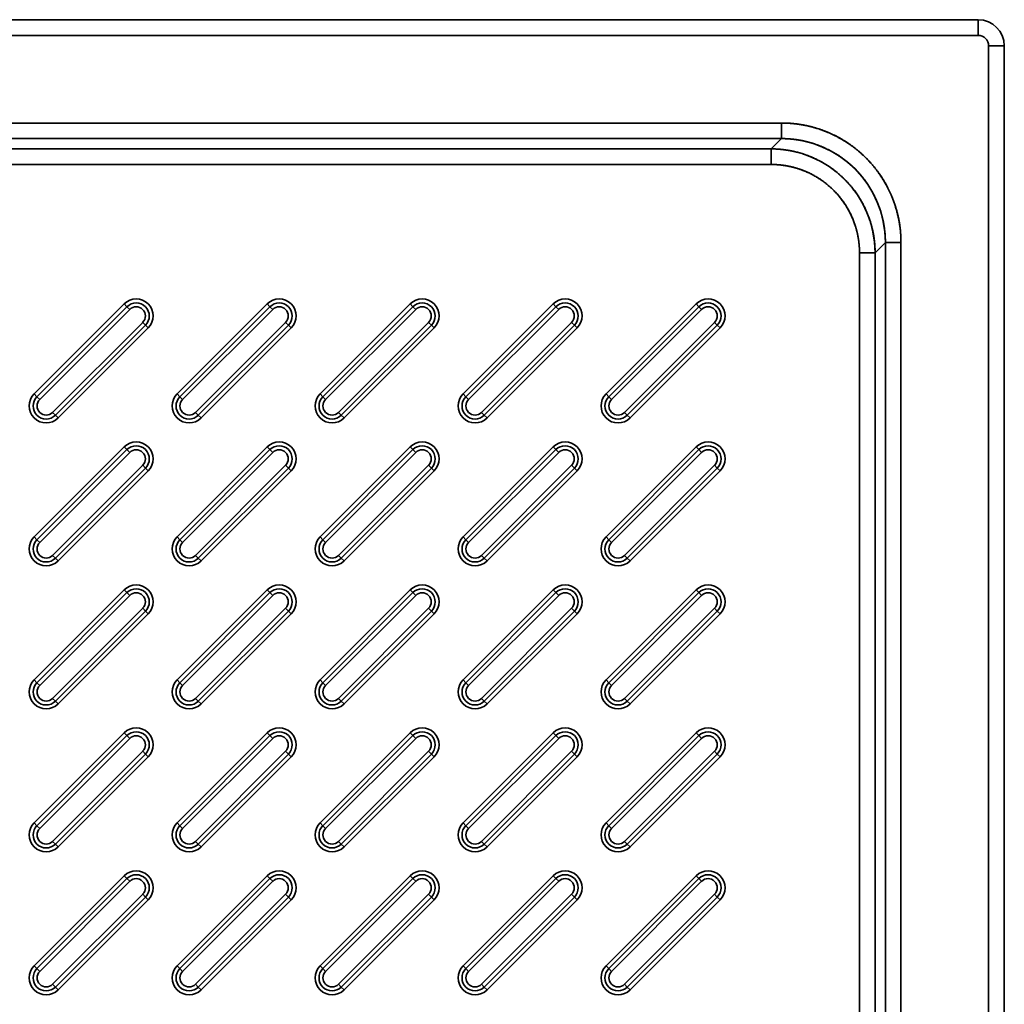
# Model space of a CAD drawing. Extents: x 244 to 1402, y -7 to 1434.
# Tile 4 of 6: x 567 to 944, y 393 to 770. Entities that reach past the tile are written whole.
import ezdxf

# ---------------------------------------------------------------- set-up
doc = ezdxf.new("R2010")
doc.units = 0
doc.layers.get('0').update_dxf_attribs({"lineweight": 13})

# ---------------------------------------------------------------- blocks, each defined once
blk = doc.blocks.new('BLOCK31')
at = {"color": 7, "lineweight": 35}
for p, q in [((520, 530), (-160, 530)), ((-160, 530), (520, 530)), ((-160, 524), (520, 524)), ((520, 524), (-160, 524)), ((524, 520), (524, -160)), ((524, -160), (524, 520)), ((530, -160), (530, 520)), ((530, 520), (530, -160)), ((-84.57, 490.4), (444.57, 490.4)), ((444.57, 490.4), (-84.57, 490.4)), ((444.57, 484.42), (-84.57, 484.42)), ((-84.57, 484.42), (444.57, 484.42)), ((440.63, 480.48), (-80.63, 480.48)), ((440.63, 480.48), (-80.63, 480.48)), ((-80.63, 474.5), (440.63, 474.5)), ((440.63, 474.5), (-80.63, 474.5)), ((484.42, -84.57), (484.42, 444.57)), ((484.42, 444.57), (484.42, -84.57)), ((490.4, 444.57), (490.4, -84.57)), ((490.4, -84.57), (490.4, 444.57)), ((474.5, 440.63), (474.5, -80.63)), ((474.5, -80.63), (474.5, 440.63)), ((480.48, -80.63), (480.48, 440.63)), ((480.48, -80.63), (480.48, 440.63)), ((192.67, 421.06), (158.14, 386.54)), ((158.14, 386.54), (192.67, 421.06)), ((193.73, 420), (159.2, 385.48)), ((159.2, 385.48), (193.73, 420)), ((194.79, 418.94), (160.26, 384.42)), ((160.26, 384.42), (194.79, 418.94)), ((247.47, 421.06), (212.94, 386.54)), ((212.94, 386.54), (247.47, 421.06)), ((248.53, 420), (214, 385.48)), ((214, 385.48), (248.53, 420)), ((249.59, 418.94), (215.06, 384.42)), ((215.06, 384.42), (249.59, 418.94)), ((302.27, 421.06), (267.74, 386.54)), ((267.74, 386.54), (302.27, 421.06)), ((303.33, 420), (268.8, 385.48)), ((268.8, 385.48), (303.33, 420)), ((304.39, 418.94), (269.87, 384.42)), ((269.87, 384.42), (304.39, 418.94)), ((357.07, 421.06), (322.54, 386.54)), ((322.54, 386.54), (357.07, 421.06)), ((358.13, 420), (323.61, 385.48)), ((323.61, 385.48), (358.13, 420)), ((359.19, 418.94), (324.67, 384.42)), ((324.67, 384.42), (359.19, 418.94)), ((411.87, 421.06), (377.35, 386.54)), ((377.35, 386.54), (411.87, 421.06)), ((412.93, 420), (378.41, 385.48)), ((378.41, 385.48), (412.93, 420)), ((413.99, 418.94), (379.47, 384.42)), ((379.47, 384.42), (413.99, 418.94)), ((165.21, 379.47), (199.74, 413.99)), ((199.74, 413.99), (165.21, 379.47)), ((166.27, 378.41), (200.8, 412.93)), ((200.8, 412.93), (166.27, 378.41)), ((167.33, 377.35), (201.86, 411.87)), ((201.86, 411.87), (167.33, 377.35)), ((220.01, 379.47), (254.54, 413.99)), ((254.54, 413.99), (220.01, 379.47)), ((221.07, 378.41), (255.6, 412.93)), ((255.6, 412.93), (221.07, 378.41)), ((222.14, 377.35), (256.66, 411.87)), ((256.66, 411.87), (222.14, 377.35)), ((274.81, 379.47), (309.34, 413.99)), ((309.34, 413.99), (274.81, 379.47)), ((275.88, 378.41), (310.4, 412.93)), ((310.4, 412.93), (275.88, 378.41)), ((276.94, 377.35), (311.46, 411.87)), ((311.46, 411.87), (276.94, 377.35)), ((329.62, 379.47), (364.14, 413.99)), ((364.14, 413.99), (329.62, 379.47)), ((330.68, 378.41), (365.2, 412.93)), ((365.2, 412.93), (330.68, 378.41)), ((331.74, 377.35), (366.26, 411.87)), ((366.26, 411.87), (331.74, 377.35)), ((384.42, 379.47), (418.94, 413.99)), ((418.94, 413.99), (384.42, 379.47)), ((385.48, 378.41), (420, 412.93)), ((420, 412.93), (385.48, 378.41)), ((386.54, 377.35), (421.06, 411.87)), ((421.06, 411.87), (386.54, 377.35)), ((192.67, 366.26), (158.14, 331.74)), ((158.14, 331.74), (192.67, 366.26)), ((247.47, 366.26), (212.94, 331.74)), ((212.94, 331.74), (247.47, 366.26)), ((302.27, 366.26), (267.74, 331.74)), ((267.74, 331.74), (302.27, 366.26)), ((357.07, 366.26), (322.54, 331.74)), ((322.54, 331.74), (357.07, 366.26)), ((411.87, 366.26), (377.35, 331.74)), ((377.35, 331.74), (411.87, 366.26)), ((193.73, 365.2), (159.2, 330.68)), ((159.2, 330.68), (193.73, 365.2)), ((194.79, 364.14), (160.26, 329.62)), ((160.26, 329.62), (194.79, 364.14)), ((248.53, 365.2), (214, 330.68)), ((214, 330.68), (248.53, 365.2)), ((249.59, 364.14), (215.06, 329.62)), ((215.06, 329.62), (249.59, 364.14)), ((303.33, 365.2), (268.8, 330.68)), ((268.8, 330.68), (303.33, 365.2)), ((304.39, 364.14), (269.87, 329.62)), ((269.87, 329.62), (304.39, 364.14)), ((358.13, 365.2), (323.61, 330.68)), ((323.61, 330.68), (358.13, 365.2)), ((359.19, 364.14), (324.67, 329.62)), ((324.67, 329.62), (359.19, 364.14)), ((412.93, 365.2), (378.41, 330.68)), ((378.41, 330.68), (412.93, 365.2)), ((413.99, 364.14), (379.47, 329.62)), ((379.47, 329.62), (413.99, 364.14)), ((165.21, 324.67), (199.74, 359.19)), ((199.74, 359.19), (165.21, 324.67)), ((220.01, 324.67), (254.54, 359.19)), ((254.54, 359.19), (220.01, 324.67)), ((274.81, 324.67), (309.34, 359.19)), ((309.34, 359.19), (274.81, 324.67)), ((329.62, 324.67), (364.14, 359.19)), ((364.14, 359.19), (329.62, 324.67)), ((384.42, 324.67), (418.94, 359.19)), ((418.94, 359.19), (384.42, 324.67)), ((166.27, 323.61), (200.8, 358.13)), ((200.8, 358.13), (166.27, 323.61)), ((167.33, 322.54), (201.86, 357.07)), ((201.86, 357.07), (167.33, 322.54)), ((221.07, 323.61), (255.6, 358.13)), ((255.6, 358.13), (221.07, 323.61)), ((222.14, 322.54), (256.66, 357.07)), ((256.66, 357.07), (222.14, 322.54)), ((275.88, 323.61), (310.4, 358.13)), ((310.4, 358.13), (275.88, 323.61)), ((276.94, 322.54), (311.46, 357.07)), ((311.46, 357.07), (276.94, 322.54)), ((330.68, 323.61), (365.2, 358.13)), ((365.2, 358.13), (330.68, 323.61)), ((331.74, 322.54), (366.26, 357.07)), ((366.26, 357.07), (331.74, 322.54)), ((385.48, 323.61), (420, 358.13)), ((420, 358.13), (385.48, 323.61)), ((386.54, 322.54), (421.06, 357.07)), ((421.06, 357.07), (386.54, 322.54)), ((192.67, 311.46), (158.14, 276.94)), ((158.14, 276.94), (192.67, 311.46)), ((193.73, 310.4), (159.2, 275.88)), ((159.2, 275.88), (193.73, 310.4)), ((247.47, 311.46), (212.94, 276.94)), ((212.94, 276.94), (247.47, 311.46)), ((248.53, 310.4), (214, 275.88)), ((214, 275.88), (248.53, 310.4)), ((302.27, 311.46), (267.74, 276.94)), ((267.74, 276.94), (302.27, 311.46)), ((303.33, 310.4), (268.8, 275.88)), ((268.8, 275.88), (303.33, 310.4)), ((357.07, 311.46), (322.54, 276.94)), ((322.54, 276.94), (357.07, 311.46)), ((358.13, 310.4), (323.61, 275.88)), ((323.61, 275.88), (358.13, 310.4)), ((411.87, 311.46), (377.35, 276.94)), ((377.35, 276.94), (411.87, 311.46)), ((412.93, 310.4), (378.41, 275.88)), ((378.41, 275.88), (412.93, 310.4)), ((194.79, 309.34), (160.26, 274.81)), ((160.26, 274.81), (194.79, 309.34)), ((249.59, 309.34), (215.06, 274.81)), ((215.06, 274.81), (249.59, 309.34)), ((304.39, 309.34), (269.87, 274.81)), ((269.87, 274.81), (304.39, 309.34)), ((359.19, 309.34), (324.67, 274.81)), ((324.67, 274.81), (359.19, 309.34)), ((413.99, 309.34), (379.47, 274.81)), ((379.47, 274.81), (413.99, 309.34)), ((165.21, 269.87), (199.74, 304.39)), ((199.74, 304.39), (165.21, 269.87)), ((166.27, 268.8), (200.8, 303.33)), ((200.8, 303.33), (166.27, 268.8)), ((167.33, 267.74), (201.86, 302.27)), ((201.86, 302.27), (167.33, 267.74)), ((220.01, 269.87), (254.54, 304.39)), ((254.54, 304.39), (220.01, 269.87)), ((221.07, 268.8), (255.6, 303.33)), ((255.6, 303.33), (221.07, 268.8)), ((222.14, 267.74), (256.66, 302.27)), ((256.66, 302.27), (222.14, 267.74)), ((274.81, 269.87), (309.34, 304.39)), ((309.34, 304.39), (274.81, 269.87)), ((275.88, 268.8), (310.4, 303.33)), ((310.4, 303.33), (275.88, 268.8)), ((276.94, 267.74), (311.46, 302.27)), ((311.46, 302.27), (276.94, 267.74)), ((329.62, 269.87), (364.14, 304.39)), ((364.14, 304.39), (329.62, 269.87)), ((330.68, 268.8), (365.2, 303.33)), ((365.2, 303.33), (330.68, 268.8)), ((331.74, 267.74), (366.26, 302.27)), ((366.26, 302.27), (331.74, 267.74)), ((384.42, 269.87), (418.94, 304.39)), ((418.94, 304.39), (384.42, 269.87)), ((385.48, 268.8), (420, 303.33)), ((420, 303.33), (385.48, 268.8)), ((386.54, 267.74), (421.06, 302.27)), ((421.06, 302.27), (386.54, 267.74)), ((192.67, 256.66), (158.14, 222.14)), ((158.14, 222.14), (192.67, 256.66)), ((247.47, 256.66), (212.94, 222.14)), ((212.94, 222.14), (247.47, 256.66)), ((302.27, 256.66), (267.74, 222.14)), ((267.74, 222.14), (302.27, 256.66)), ((357.07, 256.66), (322.54, 222.14)), ((322.54, 222.14), (357.07, 256.66)), ((411.87, 256.66), (377.35, 222.14)), ((377.35, 222.14), (411.87, 256.66)), ((193.73, 255.6), (159.2, 221.07)), ((159.2, 221.07), (193.73, 255.6)), ((194.79, 254.54), (160.26, 220.01)), ((160.26, 220.01), (194.79, 254.54)), ((248.53, 255.6), (214, 221.07)), ((214, 221.07), (248.53, 255.6)), ((249.59, 254.54), (215.06, 220.01)), ((215.06, 220.01), (249.59, 254.54)), ((303.33, 255.6), (268.8, 221.07)), ((268.8, 221.07), (303.33, 255.6)), ((304.39, 254.54), (269.87, 220.01)), ((269.87, 220.01), (304.39, 254.54)), ((358.13, 255.6), (323.61, 221.07)), ((323.61, 221.07), (358.13, 255.6)), ((359.19, 254.54), (324.67, 220.01)), ((324.67, 220.01), (359.19, 254.54)), ((412.93, 255.6), (378.41, 221.07)), ((378.41, 221.07), (412.93, 255.6)), ((413.99, 254.54), (379.47, 220.01)), ((379.47, 220.01), (413.99, 254.54)), ((165.21, 215.06), (199.74, 249.59)), ((199.74, 249.59), (165.21, 215.06)), ((220.01, 215.06), (254.54, 249.59)), ((254.54, 249.59), (220.01, 215.06)), ((274.81, 215.06), (309.34, 249.59)), ((309.34, 249.59), (274.81, 215.06)), ((329.62, 215.06), (364.14, 249.59)), ((364.14, 249.59), (329.62, 215.06)), ((384.42, 215.06), (418.94, 249.59)), ((418.94, 249.59), (384.42, 215.06)), ((166.27, 214), (200.8, 248.53)), ((200.8, 248.53), (166.27, 214)), ((167.33, 212.94), (201.86, 247.47)), ((201.86, 247.47), (167.33, 212.94)), ((221.07, 214), (255.6, 248.53)), ((255.6, 248.53), (221.07, 214)), ((222.14, 212.94), (256.66, 247.47)), ((256.66, 247.47), (222.14, 212.94)), ((275.88, 214), (310.4, 248.53)), ((310.4, 248.53), (275.88, 214)), ((276.94, 212.94), (311.46, 247.47)), ((311.46, 247.47), (276.94, 212.94)), ((330.68, 214), (365.2, 248.53)), ((365.2, 248.53), (330.68, 214)), ((331.74, 212.94), (366.26, 247.47)), ((366.26, 247.47), (331.74, 212.94)), ((385.48, 214), (420, 248.53)), ((420, 248.53), (385.48, 214)), ((386.54, 212.94), (421.06, 247.47)), ((421.06, 247.47), (386.54, 212.94)), ((192.67, 201.86), (158.14, 167.33)), ((158.14, 167.33), (192.67, 201.86)), ((193.73, 200.8), (159.2, 166.27)), ((159.2, 166.27), (193.73, 200.8)), ((247.47, 201.86), (212.94, 167.33)), ((212.94, 167.33), (247.47, 201.86)), ((248.53, 200.8), (214, 166.27)), ((214, 166.27), (248.53, 200.8)), ((302.27, 201.86), (267.74, 167.33)), ((267.74, 167.33), (302.27, 201.86)), ((303.33, 200.8), (268.8, 166.27)), ((268.8, 166.27), (303.33, 200.8)), ((357.07, 201.86), (322.54, 167.33)), ((322.54, 167.33), (357.07, 201.86)), ((358.13, 200.8), (323.61, 166.27)), ((323.61, 166.27), (358.13, 200.8)), ((411.87, 201.86), (377.35, 167.33)), ((377.35, 167.33), (411.87, 201.86)), ((412.93, 200.8), (378.41, 166.27)), ((378.41, 166.27), (412.93, 200.8)), ((194.79, 199.74), (160.26, 165.21)), ((160.26, 165.21), (194.79, 199.74)), ((249.59, 199.74), (215.06, 165.21)), ((215.06, 165.21), (249.59, 199.74)), ((304.39, 199.74), (269.87, 165.21)), ((269.87, 165.21), (304.39, 199.74)), ((359.19, 199.74), (324.67, 165.21)), ((324.67, 165.21), (359.19, 199.74)), ((413.99, 199.74), (379.47, 165.21)), ((379.47, 165.21), (413.99, 199.74)), ((165.21, 160.26), (199.74, 194.79)), ((199.74, 194.79), (165.21, 160.26)), ((166.27, 159.2), (200.8, 193.73)), ((200.8, 193.73), (166.27, 159.2)), ((167.33, 158.14), (201.86, 192.67)), ((201.86, 192.67), (167.33, 158.14)), ((220.01, 160.26), (254.54, 194.79)), ((254.54, 194.79), (220.01, 160.26)), ((221.07, 159.2), (255.6, 193.73)), ((255.6, 193.73), (221.07, 159.2)), ((222.14, 158.14), (256.66, 192.67)), ((256.66, 192.67), (222.14, 158.14)), ((274.81, 160.26), (309.34, 194.79)), ((309.34, 194.79), (274.81, 160.26)), ((275.88, 159.2), (310.4, 193.73)), ((310.4, 193.73), (275.88, 159.2)), ((276.94, 158.14), (311.46, 192.67)), ((311.46, 192.67), (276.94, 158.14)), ((329.62, 160.26), (364.14, 194.79)), ((364.14, 194.79), (329.62, 160.26)), ((330.68, 159.2), (365.2, 193.73)), ((365.2, 193.73), (330.68, 159.2)), ((331.74, 158.14), (366.26, 192.67)), ((366.26, 192.67), (331.74, 158.14)), ((384.42, 160.26), (418.94, 194.79)), ((418.94, 194.79), (384.42, 160.26)), ((385.48, 159.2), (420, 193.73)), ((420, 193.73), (385.48, 159.2)), ((386.54, 158.14), (421.06, 192.67)), ((421.06, 192.67), (386.54, 158.14))]:
    blk.add_line(p, q, dxfattribs=at)
at = {"color": 7, "lineweight": 35, "ltscale": 0.15}
for p, q in [((520, 530), (520, 524)), ((520, 530), (520, 524)), ((524, 520), (530, 520)), ((524, 520), (530, 520))]:
    blk.add_line(p, q, dxfattribs=at)
at = {"color": 7, "lineweight": 35, "ltscale": 0.149429}
for p, q in [((444.57, 490.4), (444.57, 484.42)), ((444.57, 490.4), (444.57, 484.42)), ((440.63, 480.48), (440.63, 474.5)), ((440.63, 474.5), (440.63, 480.48)), ((490.4, 444.57), (484.42, 444.57)), ((484.42, 444.57), (490.4, 444.57)), ((480.48, 440.63), (474.5, 440.63)), ((480.48, 440.63), (474.5, 440.63))]:
    blk.add_line(p, q, dxfattribs=at)
at = {"color": 7, "lineweight": 35, "ltscale": 0.139336}
for p, q in [((444.57, 484.42), (440.63, 480.48)), ((480.48, 440.63), (484.42, 444.57))]:
    blk.add_line(p, q, dxfattribs=at)
at = {"color": 7, "lineweight": 35, "ltscale": 0.139335}
for p, q in [((444.57, 484.42), (440.63, 480.48)), ((484.42, 444.57), (480.48, 440.63))]:
    blk.add_line(p, q, dxfattribs=at)
at = {"color": 7, "lineweight": 35, "ltscale": 0.0375}
for p, q in [((192.67, 421.06), (193.73, 420)), ((193.73, 420), (192.67, 421.06)), ((193.73, 420), (194.79, 418.94)), ((193.73, 420), (194.79, 418.94)), ((247.47, 421.06), (248.53, 420)), ((248.53, 420), (247.47, 421.06)), ((248.53, 420), (249.59, 418.94)), ((248.53, 420), (249.59, 418.94)), ((302.27, 421.06), (303.33, 420)), ((303.33, 420), (302.27, 421.06)), ((303.33, 420), (304.39, 418.94)), ((303.33, 420), (304.39, 418.94)), ((357.07, 421.06), (358.13, 420)), ((358.13, 420), (357.07, 421.06)), ((358.13, 420), (359.19, 418.94)), ((358.13, 420), (359.19, 418.94)), ((411.87, 421.06), (412.93, 420)), ((412.93, 420), (411.87, 421.06)), ((412.93, 420), (413.99, 418.94)), ((412.93, 420), (413.99, 418.94)), ((199.74, 413.99), (200.8, 412.93)), ((199.74, 413.99), (200.8, 412.93)), ((200.8, 412.93), (201.86, 411.87)), ((201.86, 411.87), (200.8, 412.93)), ((254.54, 413.99), (255.6, 412.93)), ((254.54, 413.99), (255.6, 412.93)), ((255.6, 412.93), (256.66, 411.87)), ((256.66, 411.87), (255.6, 412.93)), ((309.34, 413.99), (310.4, 412.93)), ((309.34, 413.99), (310.4, 412.93)), ((310.4, 412.93), (311.46, 411.87)), ((311.46, 411.87), (310.4, 412.93)), ((364.14, 413.99), (365.2, 412.93)), ((364.14, 413.99), (365.2, 412.93)), ((365.2, 412.93), (366.26, 411.87)), ((366.26, 411.87), (365.2, 412.93)), ((418.94, 413.99), (420, 412.93)), ((418.94, 413.99), (420, 412.93)), ((420, 412.93), (421.06, 411.87)), ((421.06, 411.87), (420, 412.93)), ((158.14, 386.54), (159.2, 385.48)), ((159.2, 385.48), (158.14, 386.54)), ((160.26, 384.42), (159.2, 385.48)), ((160.26, 384.42), (159.2, 385.48)), ((212.94, 386.54), (214, 385.48)), ((214, 385.48), (212.94, 386.54)), ((215.06, 384.42), (214, 385.48)), ((215.06, 384.42), (214, 385.48)), ((267.74, 386.54), (268.8, 385.48)), ((268.8, 385.48), (267.74, 386.54)), ((269.87, 384.42), (268.8, 385.48)), ((269.87, 384.42), (268.8, 385.48)), ((322.54, 386.54), (323.61, 385.48)), ((323.61, 385.48), (322.54, 386.54)), ((324.67, 384.42), (323.61, 385.48)), ((324.67, 384.42), (323.61, 385.48)), ((377.35, 386.54), (378.41, 385.48)), ((378.41, 385.48), (377.35, 386.54)), ((379.47, 384.42), (378.41, 385.48)), ((379.47, 384.42), (378.41, 385.48)), ((166.27, 378.41), (165.21, 379.47)), ((166.27, 378.41), (165.21, 379.47)), ((167.33, 377.35), (166.27, 378.41)), ((166.27, 378.41), (167.33, 377.35)), ((221.07, 378.41), (220.01, 379.47)), ((221.07, 378.41), (220.01, 379.47)), ((222.14, 377.35), (221.07, 378.41)), ((221.07, 378.41), (222.14, 377.35)), ((275.88, 378.41), (274.81, 379.47)), ((275.88, 378.41), (274.81, 379.47)), ((276.94, 377.35), (275.88, 378.41)), ((275.88, 378.41), (276.94, 377.35)), ((330.68, 378.41), (329.62, 379.47)), ((330.68, 378.41), (329.62, 379.47)), ((331.74, 377.35), (330.68, 378.41)), ((330.68, 378.41), (331.74, 377.35)), ((385.48, 378.41), (384.42, 379.47)), ((385.48, 378.41), (384.42, 379.47)), ((386.54, 377.35), (385.48, 378.41)), ((385.48, 378.41), (386.54, 377.35)), ((192.67, 366.26), (193.73, 365.2)), ((193.73, 365.2), (192.67, 366.26)), ((247.47, 366.26), (248.53, 365.2)), ((248.53, 365.2), (247.47, 366.26)), ((302.27, 366.26), (303.33, 365.2)), ((303.33, 365.2), (302.27, 366.26)), ((357.07, 366.26), (358.13, 365.2)), ((358.13, 365.2), (357.07, 366.26)), ((411.87, 366.26), (412.93, 365.2)), ((412.93, 365.2), (411.87, 366.26)), ((193.73, 365.2), (194.79, 364.14)), ((193.73, 365.2), (194.79, 364.14)), ((248.53, 365.2), (249.59, 364.14)), ((248.53, 365.2), (249.59, 364.14)), ((303.33, 365.2), (304.39, 364.14)), ((303.33, 365.2), (304.39, 364.14)), ((358.13, 365.2), (359.19, 364.14)), ((358.13, 365.2), (359.19, 364.14)), ((412.93, 365.2), (413.99, 364.14)), ((412.93, 365.2), (413.99, 364.14)), ((199.74, 359.19), (200.8, 358.13)), ((199.74, 359.19), (200.8, 358.13)), ((254.54, 359.19), (255.6, 358.13)), ((254.54, 359.19), (255.6, 358.13)), ((309.34, 359.19), (310.4, 358.13)), ((309.34, 359.19), (310.4, 358.13)), ((364.14, 359.19), (365.2, 358.13)), ((364.14, 359.19), (365.2, 358.13)), ((418.94, 359.19), (420, 358.13)), ((418.94, 359.19), (420, 358.13)), ((200.8, 358.13), (201.86, 357.07)), ((201.86, 357.07), (200.8, 358.13)), ((255.6, 358.13), (256.66, 357.07)), ((256.66, 357.07), (255.6, 358.13)), ((310.4, 358.13), (311.46, 357.07)), ((311.46, 357.07), (310.4, 358.13)), ((365.2, 358.13), (366.26, 357.07)), ((366.26, 357.07), (365.2, 358.13)), ((420, 358.13), (421.06, 357.07)), ((421.06, 357.07), (420, 358.13)), ((158.14, 331.74), (159.2, 330.68)), ((159.2, 330.68), (158.14, 331.74)), ((160.26, 329.62), (159.2, 330.68)), ((160.26, 329.62), (159.2, 330.68)), ((212.94, 331.74), (214, 330.68)), ((214, 330.68), (212.94, 331.74)), ((215.06, 329.62), (214, 330.68)), ((215.06, 329.62), (214, 330.68)), ((267.74, 331.74), (268.8, 330.68)), ((268.8, 330.68), (267.74, 331.74)), ((269.87, 329.62), (268.8, 330.68)), ((269.87, 329.62), (268.8, 330.68)), ((322.54, 331.74), (323.61, 330.68)), ((323.61, 330.68), (322.54, 331.74)), ((324.67, 329.62), (323.61, 330.68)), ((324.67, 329.62), (323.61, 330.68)), ((377.35, 331.74), (378.41, 330.68)), ((378.41, 330.68), (377.35, 331.74)), ((379.47, 329.62), (378.41, 330.68)), ((379.47, 329.62), (378.41, 330.68)), ((166.27, 323.61), (165.21, 324.67)), ((166.27, 323.61), (165.21, 324.67)), ((221.07, 323.61), (220.01, 324.67)), ((221.07, 323.61), (220.01, 324.67)), ((275.88, 323.61), (274.81, 324.67)), ((275.88, 323.61), (274.81, 324.67)), ((330.68, 323.61), (329.62, 324.67)), ((330.68, 323.61), (329.62, 324.67)), ((385.48, 323.61), (384.42, 324.67)), ((385.48, 323.61), (384.42, 324.67)), ((167.33, 322.54), (166.27, 323.61)), ((166.27, 323.61), (167.33, 322.54)), ((222.14, 322.54), (221.07, 323.61)), ((221.07, 323.61), (222.14, 322.54)), ((276.94, 322.54), (275.88, 323.61)), ((275.88, 323.61), (276.94, 322.54)), ((331.74, 322.54), (330.68, 323.61)), ((330.68, 323.61), (331.74, 322.54)), ((386.54, 322.54), (385.48, 323.61)), ((385.48, 323.61), (386.54, 322.54)), ((192.67, 311.46), (193.73, 310.4)), ((193.73, 310.4), (192.67, 311.46)), ((193.73, 310.4), (194.79, 309.34)), ((193.73, 310.4), (194.79, 309.34)), ((247.47, 311.46), (248.53, 310.4)), ((248.53, 310.4), (247.47, 311.46)), ((248.53, 310.4), (249.59, 309.34)), ((248.53, 310.4), (249.59, 309.34)), ((302.27, 311.46), (303.33, 310.4)), ((303.33, 310.4), (302.27, 311.46)), ((303.33, 310.4), (304.39, 309.34)), ((303.33, 310.4), (304.39, 309.34)), ((357.07, 311.46), (358.13, 310.4)), ((358.13, 310.4), (357.07, 311.46)), ((358.13, 310.4), (359.19, 309.34)), ((358.13, 310.4), (359.19, 309.34)), ((411.87, 311.46), (412.93, 310.4)), ((412.93, 310.4), (411.87, 311.46)), ((412.93, 310.4), (413.99, 309.34)), ((412.93, 310.4), (413.99, 309.34)), ((199.74, 304.39), (200.8, 303.33)), ((199.74, 304.39), (200.8, 303.33)), ((200.8, 303.33), (201.86, 302.27)), ((201.86, 302.27), (200.8, 303.33)), ((254.54, 304.39), (255.6, 303.33)), ((254.54, 304.39), (255.6, 303.33)), ((255.6, 303.33), (256.66, 302.27)), ((256.66, 302.27), (255.6, 303.33)), ((309.34, 304.39), (310.4, 303.33)), ((309.34, 304.39), (310.4, 303.33)), ((310.4, 303.33), (311.46, 302.27)), ((311.46, 302.27), (310.4, 303.33)), ((364.14, 304.39), (365.2, 303.33)), ((364.14, 304.39), (365.2, 303.33)), ((365.2, 303.33), (366.26, 302.27)), ((366.26, 302.27), (365.2, 303.33)), ((418.94, 304.39), (420, 303.33)), ((418.94, 304.39), (420, 303.33)), ((420, 303.33), (421.06, 302.27)), ((421.06, 302.27), (420, 303.33)), ((158.14, 276.94), (159.2, 275.88)), ((159.2, 275.88), (158.14, 276.94)), ((160.26, 274.81), (159.2, 275.88)), ((160.26, 274.81), (159.2, 275.88)), ((212.94, 276.94), (214, 275.88)), ((214, 275.88), (212.94, 276.94)), ((215.06, 274.81), (214, 275.88)), ((215.06, 274.81), (214, 275.88)), ((267.74, 276.94), (268.8, 275.88)), ((268.8, 275.88), (267.74, 276.94)), ((269.87, 274.81), (268.8, 275.88)), ((269.87, 274.81), (268.8, 275.88)), ((322.54, 276.94), (323.61, 275.88)), ((323.61, 275.88), (322.54, 276.94)), ((324.67, 274.81), (323.61, 275.88)), ((324.67, 274.81), (323.61, 275.88)), ((377.35, 276.94), (378.41, 275.88)), ((378.41, 275.88), (377.35, 276.94)), ((379.47, 274.81), (378.41, 275.88)), ((379.47, 274.81), (378.41, 275.88)), ((166.27, 268.8), (165.21, 269.87)), ((166.27, 268.8), (165.21, 269.87)), ((167.33, 267.74), (166.27, 268.8)), ((166.27, 268.8), (167.33, 267.74)), ((221.07, 268.8), (220.01, 269.87)), ((221.07, 268.8), (220.01, 269.87)), ((222.14, 267.74), (221.07, 268.8)), ((221.07, 268.8), (222.14, 267.74)), ((275.88, 268.8), (274.81, 269.87)), ((275.88, 268.8), (274.81, 269.87)), ((276.94, 267.74), (275.88, 268.8)), ((275.88, 268.8), (276.94, 267.74)), ((330.68, 268.8), (329.62, 269.87)), ((330.68, 268.8), (329.62, 269.87)), ((331.74, 267.74), (330.68, 268.8)), ((330.68, 268.8), (331.74, 267.74)), ((385.48, 268.8), (384.42, 269.87)), ((385.48, 268.8), (384.42, 269.87)), ((386.54, 267.74), (385.48, 268.8)), ((385.48, 268.8), (386.54, 267.74)), ((192.67, 256.66), (193.73, 255.6)), ((193.73, 255.6), (192.67, 256.66)), ((247.47, 256.66), (248.53, 255.6)), ((248.53, 255.6), (247.47, 256.66)), ((302.27, 256.66), (303.33, 255.6)), ((303.33, 255.6), (302.27, 256.66)), ((357.07, 256.66), (358.13, 255.6)), ((358.13, 255.6), (357.07, 256.66)), ((411.87, 256.66), (412.93, 255.6)), ((412.93, 255.6), (411.87, 256.66)), ((193.73, 255.6), (194.79, 254.54)), ((193.73, 255.6), (194.79, 254.54)), ((248.53, 255.6), (249.59, 254.54)), ((248.53, 255.6), (249.59, 254.54)), ((303.33, 255.6), (304.39, 254.54)), ((303.33, 255.6), (304.39, 254.54)), ((358.13, 255.6), (359.19, 254.54)), ((358.13, 255.6), (359.19, 254.54)), ((412.93, 255.6), (413.99, 254.54)), ((412.93, 255.6), (413.99, 254.54)), ((199.74, 249.59), (200.8, 248.53)), ((199.74, 249.59), (200.8, 248.53)), ((254.54, 249.59), (255.6, 248.53)), ((254.54, 249.59), (255.6, 248.53)), ((309.34, 249.59), (310.4, 248.53)), ((309.34, 249.59), (310.4, 248.53)), ((364.14, 249.59), (365.2, 248.53)), ((364.14, 249.59), (365.2, 248.53)), ((418.94, 249.59), (420, 248.53)), ((418.94, 249.59), (420, 248.53)), ((200.8, 248.53), (201.86, 247.47)), ((201.86, 247.47), (200.8, 248.53)), ((255.6, 248.53), (256.66, 247.47)), ((256.66, 247.47), (255.6, 248.53)), ((310.4, 248.53), (311.46, 247.47)), ((311.46, 247.47), (310.4, 248.53)), ((365.2, 248.53), (366.26, 247.47)), ((366.26, 247.47), (365.2, 248.53)), ((420, 248.53), (421.06, 247.47)), ((421.06, 247.47), (420, 248.53)), ((158.14, 222.14), (159.2, 221.07)), ((159.2, 221.07), (158.14, 222.14)), ((160.26, 220.01), (159.2, 221.07)), ((160.26, 220.01), (159.2, 221.07)), ((212.94, 222.14), (214, 221.07)), ((214, 221.07), (212.94, 222.14)), ((215.06, 220.01), (214, 221.07)), ((215.06, 220.01), (214, 221.07)), ((267.74, 222.14), (268.8, 221.07)), ((268.8, 221.07), (267.74, 222.14)), ((269.87, 220.01), (268.8, 221.07)), ((269.87, 220.01), (268.8, 221.07)), ((322.54, 222.14), (323.61, 221.07)), ((323.61, 221.07), (322.54, 222.14)), ((324.67, 220.01), (323.61, 221.07)), ((324.67, 220.01), (323.61, 221.07)), ((377.35, 222.14), (378.41, 221.07)), ((378.41, 221.07), (377.35, 222.14)), ((379.47, 220.01), (378.41, 221.07)), ((379.47, 220.01), (378.41, 221.07)), ((166.27, 214), (165.21, 215.06)), ((166.27, 214), (165.21, 215.06)), ((167.33, 212.94), (166.27, 214)), ((166.27, 214), (167.33, 212.94)), ((221.07, 214), (220.01, 215.06)), ((221.07, 214), (220.01, 215.06)), ((222.14, 212.94), (221.07, 214)), ((221.07, 214), (222.14, 212.94)), ((275.88, 214), (274.81, 215.06)), ((275.88, 214), (274.81, 215.06)), ((276.94, 212.94), (275.88, 214)), ((275.88, 214), (276.94, 212.94)), ((330.68, 214), (329.62, 215.06)), ((330.68, 214), (329.62, 215.06)), ((331.74, 212.94), (330.68, 214)), ((330.68, 214), (331.74, 212.94)), ((385.48, 214), (384.42, 215.06)), ((385.48, 214), (384.42, 215.06)), ((386.54, 212.94), (385.48, 214)), ((385.48, 214), (386.54, 212.94)), ((192.67, 201.86), (193.73, 200.8)), ((193.73, 200.8), (192.67, 201.86)), ((193.73, 200.8), (194.79, 199.74)), ((193.73, 200.8), (194.79, 199.74)), ((247.47, 201.86), (248.53, 200.8)), ((248.53, 200.8), (247.47, 201.86)), ((248.53, 200.8), (249.59, 199.74)), ((248.53, 200.8), (249.59, 199.74)), ((302.27, 201.86), (303.33, 200.8)), ((303.33, 200.8), (302.27, 201.86)), ((303.33, 200.8), (304.39, 199.74)), ((303.33, 200.8), (304.39, 199.74)), ((357.07, 201.86), (358.13, 200.8)), ((358.13, 200.8), (357.07, 201.86)), ((358.13, 200.8), (359.19, 199.74)), ((358.13, 200.8), (359.19, 199.74)), ((411.87, 201.86), (412.93, 200.8)), ((412.93, 200.8), (411.87, 201.86)), ((412.93, 200.8), (413.99, 199.74)), ((412.93, 200.8), (413.99, 199.74)), ((199.74, 194.79), (200.8, 193.73)), ((199.74, 194.79), (200.8, 193.73)), ((200.8, 193.73), (201.86, 192.67)), ((201.86, 192.67), (200.8, 193.73)), ((254.54, 194.79), (255.6, 193.73)), ((254.54, 194.79), (255.6, 193.73)), ((255.6, 193.73), (256.66, 192.67)), ((256.66, 192.67), (255.6, 193.73)), ((309.34, 194.79), (310.4, 193.73)), ((309.34, 194.79), (310.4, 193.73)), ((310.4, 193.73), (311.46, 192.67)), ((311.46, 192.67), (310.4, 193.73)), ((364.14, 194.79), (365.2, 193.73)), ((364.14, 194.79), (365.2, 193.73)), ((365.2, 193.73), (366.26, 192.67)), ((366.26, 192.67), (365.2, 193.73)), ((418.94, 194.79), (420, 193.73)), ((418.94, 194.79), (420, 193.73)), ((420, 193.73), (421.06, 192.67)), ((421.06, 192.67), (420, 193.73)), ((158.14, 167.33), (159.2, 166.27)), ((159.2, 166.27), (158.14, 167.33)), ((160.26, 165.21), (159.2, 166.27)), ((160.26, 165.21), (159.2, 166.27)), ((212.94, 167.33), (214, 166.27)), ((214, 166.27), (212.94, 167.33)), ((215.06, 165.21), (214, 166.27)), ((215.06, 165.21), (214, 166.27)), ((267.74, 167.33), (268.8, 166.27)), ((268.8, 166.27), (267.74, 167.33)), ((269.87, 165.21), (268.8, 166.27)), ((269.87, 165.21), (268.8, 166.27)), ((322.54, 167.33), (323.61, 166.27)), ((323.61, 166.27), (322.54, 167.33)), ((324.67, 165.21), (323.61, 166.27)), ((324.67, 165.21), (323.61, 166.27)), ((377.35, 167.33), (378.41, 166.27)), ((378.41, 166.27), (377.35, 167.33)), ((379.47, 165.21), (378.41, 166.27)), ((379.47, 165.21), (378.41, 166.27)), ((166.27, 159.2), (165.21, 160.26)), ((166.27, 159.2), (165.21, 160.26)), ((167.33, 158.14), (166.27, 159.2)), ((166.27, 159.2), (167.33, 158.14)), ((221.07, 159.2), (220.01, 160.26)), ((221.07, 159.2), (220.01, 160.26)), ((222.14, 158.14), (221.07, 159.2)), ((221.07, 159.2), (222.14, 158.14)), ((275.88, 159.2), (274.81, 160.26)), ((275.88, 159.2), (274.81, 160.26)), ((276.94, 158.14), (275.88, 159.2)), ((275.88, 159.2), (276.94, 158.14)), ((330.68, 159.2), (329.62, 160.26)), ((330.68, 159.2), (329.62, 160.26)), ((331.74, 158.14), (330.68, 159.2)), ((330.68, 159.2), (331.74, 158.14)), ((385.48, 159.2), (384.42, 160.26)), ((385.48, 159.2), (384.42, 160.26)), ((386.54, 158.14), (385.48, 159.2)), ((385.48, 159.2), (386.54, 158.14))]:
    blk.add_line(p, q, dxfattribs=at)
at = {"color": 7, "lineweight": 35}
for centre, radius, start, end in [((520, 520), 10, 0.0001, 90), ((520, 520), 10, 0, 90), ((520, 520), 4, 0.0001, 90), ((520, 520), 4, 0.0001, 90), ((197.26, 416.46), 6.5, 315, 135), ((197.26, 416.46), 6.5, 315, 135), ((252.06, 416.46), 6.5, 315, 135), ((252.06, 416.46), 6.5, 315, 135), ((306.86, 416.46), 6.5, 315, 135), ((306.86, 416.46), 6.5, 315, 135), ((361.66, 416.46), 6.5, 315, 135), ((361.66, 416.46), 6.5, 315, 135), ((416.46, 416.46), 6.5, 315, 135), ((416.46, 416.46), 6.5, 315, 135), ((197.26, 416.46), 5, 315, 135), ((197.26, 416.46), 5, 315, 135), ((197.26, 416.46), 3.5, 315.0011, 134.9989), ((197.26, 416.46), 3.5, 315, 135), ((252.06, 416.46), 5, 315, 135), ((252.06, 416.46), 5, 315, 135), ((252.06, 416.46), 3.5, 315.0011, 134.9989), ((252.06, 416.46), 3.5, 315, 135), ((306.86, 416.46), 5, 315, 135), ((306.86, 416.46), 5, 315, 135), ((306.86, 416.46), 3.5, 315.0011, 134.9989), ((306.86, 416.46), 3.5, 315, 135), ((361.66, 416.46), 5, 315, 135), ((361.66, 416.46), 5, 315, 135), ((361.66, 416.46), 3.5, 315.0011, 134.9989), ((361.66, 416.46), 3.5, 315, 135), ((416.46, 416.46), 5, 315, 135), ((416.46, 416.46), 5, 315, 135), ((416.46, 416.46), 3.5, 315.0011, 134.9989), ((416.46, 416.46), 3.5, 315, 135), ((162.74, 381.94), 6.5, 135, 315), ((162.74, 381.94), 6.5, 135, 315), ((162.74, 381.94), 5, 135, 315), ((162.74, 381.94), 5, 135, 315), ((217.54, 381.94), 6.5, 135, 315), ((217.54, 381.94), 6.5, 135, 315), ((217.54, 381.94), 5, 135, 315), ((217.54, 381.94), 5, 135, 315), ((272.34, 381.94), 6.5, 135, 315), ((272.34, 381.94), 6.5, 135, 315), ((272.34, 381.94), 5, 135, 315), ((272.34, 381.94), 5, 135, 315), ((327.14, 381.94), 6.5, 135, 315), ((327.14, 381.94), 6.5, 135, 315), ((327.14, 381.94), 5, 135, 315), ((327.14, 381.94), 5, 135, 315), ((381.94, 381.94), 6.5, 135, 315), ((381.94, 381.94), 6.5, 135, 315), ((381.94, 381.94), 5, 135, 315), ((381.94, 381.94), 5, 135, 315), ((162.74, 381.94), 3.5, 135.0011, 314.9989), ((162.74, 381.94), 3.5, 135, 315), ((217.54, 381.94), 3.5, 135.0011, 314.9989), ((217.54, 381.94), 3.5, 135, 315), ((272.34, 381.94), 3.5, 135.0011, 314.9989), ((272.34, 381.94), 3.5, 135, 315), ((327.14, 381.94), 3.5, 135.0011, 314.9989), ((327.14, 381.94), 3.5, 135, 315), ((381.94, 381.94), 3.5, 135.0011, 314.9989), ((381.94, 381.94), 3.5, 135, 315), ((197.26, 361.66), 6.5, 315, 135), ((197.26, 361.66), 6.5, 315, 135), ((197.26, 361.66), 5, 315, 135), ((197.26, 361.66), 5, 315, 135), ((252.06, 361.66), 6.5, 315, 135), ((252.06, 361.66), 6.5, 315, 135), ((252.06, 361.66), 5, 315, 135), ((252.06, 361.66), 5, 315, 135), ((306.86, 361.66), 6.5, 315, 135), ((306.86, 361.66), 6.5, 315, 135), ((306.86, 361.66), 5, 315, 135), ((306.86, 361.66), 5, 315, 135), ((361.66, 361.66), 6.5, 315, 135), ((361.66, 361.66), 6.5, 315, 135), ((361.66, 361.66), 5, 315, 135), ((361.66, 361.66), 5, 315, 135), ((416.46, 361.66), 6.5, 315, 135), ((416.46, 361.66), 6.5, 315, 135), ((416.46, 361.66), 5, 315, 135), ((416.46, 361.66), 5, 315, 135), ((197.26, 361.66), 3.5, 315.0011, 134.9989), ((197.26, 361.66), 3.5, 315, 135), ((252.06, 361.66), 3.5, 315.0011, 134.9989), ((252.06, 361.66), 3.5, 315, 135), ((306.86, 361.66), 3.5, 315.0011, 134.9989), ((306.86, 361.66), 3.5, 315, 135), ((361.66, 361.66), 3.5, 315.0011, 134.9989), ((361.66, 361.66), 3.5, 315, 135), ((416.46, 361.66), 3.5, 315.0011, 134.9989), ((416.46, 361.66), 3.5, 315, 135), ((162.74, 327.14), 6.5, 135, 315), ((162.74, 327.14), 6.5, 135, 315), ((162.74, 327.14), 5, 135, 315), ((162.74, 327.14), 5, 135, 315), ((162.74, 327.14), 3.5, 135.0011, 314.9989), ((162.74, 327.14), 3.5, 135, 315), ((217.54, 327.14), 6.5, 135, 315), ((217.54, 327.14), 6.5, 135, 315), ((217.54, 327.14), 5, 135, 315), ((217.54, 327.14), 5, 135, 315), ((217.54, 327.14), 3.5, 135.0011, 314.9989), ((217.54, 327.14), 3.5, 135, 315), ((272.34, 327.14), 6.5, 135, 315), ((272.34, 327.14), 6.5, 135, 315), ((272.34, 327.14), 5, 135, 315), ((272.34, 327.14), 5, 135, 315), ((272.34, 327.14), 3.5, 135.0011, 314.9989), ((272.34, 327.14), 3.5, 135, 315), ((327.14, 327.14), 6.5, 135, 315), ((327.14, 327.14), 6.5, 135, 315), ((327.14, 327.14), 5, 135, 315), ((327.14, 327.14), 5, 135, 315), ((327.14, 327.14), 3.5, 135.0011, 314.9989), ((327.14, 327.14), 3.5, 135, 315), ((381.94, 327.14), 6.5, 135, 315), ((381.94, 327.14), 6.5, 135, 315), ((381.94, 327.14), 5, 135, 315), ((381.94, 327.14), 5, 135, 315), ((381.94, 327.14), 3.5, 135.0011, 314.9989), ((381.94, 327.14), 3.5, 135, 315), ((197.26, 306.86), 6.5, 315, 135), ((197.26, 306.86), 6.5, 315, 135), ((252.06, 306.86), 6.5, 315, 135), ((252.06, 306.86), 6.5, 315, 135), ((306.86, 306.86), 6.5, 315, 135), ((306.86, 306.86), 6.5, 315, 135), ((361.66, 306.86), 6.5, 315, 135), ((361.66, 306.86), 6.5, 315, 135), ((416.46, 306.86), 6.5, 315, 135), ((416.46, 306.86), 6.5, 315, 135), ((197.26, 306.86), 5, 315, 135), ((197.26, 306.86), 5, 315, 135), ((197.26, 306.86), 3.5, 315.0011, 134.9989), ((197.26, 306.86), 3.5, 315, 135), ((252.06, 306.86), 5, 315, 135), ((252.06, 306.86), 5, 315, 135), ((252.06, 306.86), 3.5, 315.0011, 134.9989), ((252.06, 306.86), 3.5, 315, 135), ((306.86, 306.86), 5, 315, 135), ((306.86, 306.86), 5, 315, 135), ((306.86, 306.86), 3.5, 315.0011, 134.9989), ((306.86, 306.86), 3.5, 315, 135), ((361.66, 306.86), 5, 315, 135), ((361.66, 306.86), 5, 315, 135), ((361.66, 306.86), 3.5, 315.0011, 134.9989), ((361.66, 306.86), 3.5, 315, 135), ((416.46, 306.86), 5, 315, 135), ((416.46, 306.86), 5, 315, 135), ((416.46, 306.86), 3.5, 315.0011, 134.9989), ((416.46, 306.86), 3.5, 315, 135), ((162.74, 272.34), 6.5, 135, 315), ((162.74, 272.34), 6.5, 135, 315), ((162.74, 272.34), 5, 135, 315), ((162.74, 272.34), 5, 135, 315), ((217.54, 272.34), 6.5, 135, 315), ((217.54, 272.34), 6.5, 135, 315), ((217.54, 272.34), 5, 135, 315), ((217.54, 272.34), 5, 135, 315), ((272.34, 272.34), 6.5, 135, 315), ((272.34, 272.34), 6.5, 135, 315), ((272.34, 272.34), 5, 135, 315), ((272.34, 272.34), 5, 135, 315), ((327.14, 272.34), 6.5, 135, 315), ((327.14, 272.34), 6.5, 135, 315), ((327.14, 272.34), 5, 135, 315), ((327.14, 272.34), 5, 135, 315), ((381.94, 272.34), 6.5, 135, 315), ((381.94, 272.34), 6.5, 135, 315), ((381.94, 272.34), 5, 135, 315), ((381.94, 272.34), 5, 135, 315), ((162.74, 272.34), 3.5, 135.0011, 314.9989), ((162.74, 272.34), 3.5, 135, 315), ((217.54, 272.34), 3.5, 135.0011, 314.9989), ((217.54, 272.34), 3.5, 135, 315), ((272.34, 272.34), 3.5, 135.0011, 314.9989), ((272.34, 272.34), 3.5, 135, 315), ((327.14, 272.34), 3.5, 135.0011, 314.9989), ((327.14, 272.34), 3.5, 135, 315), ((381.94, 272.34), 3.5, 135.0011, 314.9989), ((381.94, 272.34), 3.5, 135, 315), ((197.26, 252.06), 6.5, 315, 135), ((197.26, 252.06), 6.5, 315, 135), ((197.26, 252.06), 5, 315, 135), ((197.26, 252.06), 5, 315, 135), ((252.06, 252.06), 6.5, 315, 135), ((252.06, 252.06), 6.5, 315, 135), ((252.06, 252.06), 5, 315, 135), ((252.06, 252.06), 5, 315, 135), ((306.86, 252.06), 6.5, 315, 135), ((306.86, 252.06), 6.5, 315, 135), ((306.86, 252.06), 5, 315, 135), ((306.86, 252.06), 5, 315, 135), ((361.66, 252.06), 6.5, 315, 135), ((361.66, 252.06), 6.5, 315, 135), ((361.66, 252.06), 5, 315, 135), ((361.66, 252.06), 5, 315, 135), ((416.46, 252.06), 6.5, 315, 135), ((416.46, 252.06), 6.5, 315, 135), ((416.46, 252.06), 5, 315, 135), ((416.46, 252.06), 5, 315, 135), ((197.26, 252.06), 3.5, 315.0011, 134.9989), ((197.26, 252.06), 3.5, 315, 135), ((252.06, 252.06), 3.5, 315.0011, 134.9989), ((252.06, 252.06), 3.5, 315, 135), ((306.86, 252.06), 3.5, 315.0011, 134.9989), ((306.86, 252.06), 3.5, 315, 135), ((361.66, 252.06), 3.5, 315.0011, 134.9989), ((361.66, 252.06), 3.5, 315, 135), ((416.46, 252.06), 3.5, 315.0011, 134.9989), ((416.46, 252.06), 3.5, 315, 135), ((162.74, 217.54), 6.5, 135, 315), ((162.74, 217.54), 6.5, 135, 315), ((162.74, 217.54), 5, 135, 315), ((162.74, 217.54), 5, 135, 315), ((162.74, 217.54), 3.5, 135.0011, 314.9989), ((162.74, 217.54), 3.5, 135, 315), ((217.54, 217.54), 6.5, 135, 315), ((217.54, 217.54), 6.5, 135, 315), ((217.54, 217.54), 5, 135, 315), ((217.54, 217.54), 5, 135, 315), ((217.54, 217.54), 3.5, 135.0011, 314.9989), ((217.54, 217.54), 3.5, 135, 315), ((272.34, 217.54), 6.5, 135, 315), ((272.34, 217.54), 6.5, 135, 315), ((272.34, 217.54), 5, 135, 315), ((272.34, 217.54), 5, 135, 315), ((272.34, 217.54), 3.5, 135.0011, 314.9989), ((272.34, 217.54), 3.5, 135, 315), ((327.14, 217.54), 6.5, 135, 315), ((327.14, 217.54), 6.5, 135, 315), ((327.14, 217.54), 5, 135, 315), ((327.14, 217.54), 5, 135, 315), ((327.14, 217.54), 3.5, 135.0011, 314.9989), ((327.14, 217.54), 3.5, 135, 315), ((381.94, 217.54), 6.5, 135, 315), ((381.94, 217.54), 6.5, 135, 315), ((381.94, 217.54), 5, 135, 315), ((381.94, 217.54), 5, 135, 315), ((381.94, 217.54), 3.5, 135.0011, 314.9989), ((381.94, 217.54), 3.5, 135, 315), ((197.26, 197.26), 6.5, 315, 135), ((197.26, 197.26), 6.5, 315, 135), ((197.26, 197.26), 5, 315, 135), ((197.26, 197.26), 5, 315, 135), ((197.26, 197.26), 3.5, 315.0011, 134.9989), ((197.26, 197.26), 3.5, 315, 135), ((252.06, 197.26), 6.5, 315, 135), ((252.06, 197.26), 6.5, 315, 135), ((252.06, 197.26), 5, 315, 135), ((252.06, 197.26), 5, 315, 135), ((252.06, 197.26), 3.5, 315.0011, 134.9989), ((252.06, 197.26), 3.5, 315, 135), ((306.86, 197.26), 6.5, 315, 135), ((306.86, 197.26), 6.5, 315, 135), ((306.86, 197.26), 5, 315, 135), ((306.86, 197.26), 5, 315, 135), ((306.86, 197.26), 3.5, 315.0011, 134.9989), ((306.86, 197.26), 3.5, 315, 135), ((361.66, 197.26), 6.5, 315, 135), ((361.66, 197.26), 6.5, 315, 135), ((361.66, 197.26), 5, 315, 135), ((361.66, 197.26), 5, 315, 135), ((361.66, 197.26), 3.5, 315.0011, 134.9989), ((361.66, 197.26), 3.5, 315, 135), ((416.46, 197.26), 6.5, 315, 135), ((416.46, 197.26), 6.5, 315, 135), ((416.46, 197.26), 5, 315, 135), ((416.46, 197.26), 5, 315, 135), ((416.46, 197.26), 3.5, 315.0011, 134.9989), ((416.46, 197.26), 3.5, 315, 135), ((162.74, 162.74), 6.5, 135, 315), ((162.74, 162.74), 6.5, 135, 315), ((162.74, 162.74), 5, 135, 315), ((162.74, 162.74), 5, 135, 315), ((217.54, 162.74), 6.5, 135, 315), ((217.54, 162.74), 6.5, 135, 315), ((217.54, 162.74), 5, 135, 315), ((217.54, 162.74), 5, 135, 315), ((272.34, 162.74), 6.5, 135, 315), ((272.34, 162.74), 6.5, 135, 315), ((272.34, 162.74), 5, 135, 315), ((272.34, 162.74), 5, 135, 315), ((327.14, 162.74), 6.5, 135, 315), ((327.14, 162.74), 6.5, 135, 315), ((327.14, 162.74), 5, 135, 315), ((327.14, 162.74), 5, 135, 315), ((381.94, 162.74), 6.5, 135, 315), ((381.94, 162.74), 6.5, 135, 315), ((381.94, 162.74), 5, 135, 315), ((381.94, 162.74), 5, 135, 315), ((162.74, 162.74), 3.5, 135.0011, 314.9989), ((162.74, 162.74), 3.5, 135, 315), ((217.54, 162.74), 3.5, 135.0011, 314.9989), ((217.54, 162.74), 3.5, 135, 315), ((272.34, 162.74), 3.5, 135.0011, 314.9989), ((272.34, 162.74), 3.5, 135, 315), ((327.14, 162.74), 3.5, 135.0011, 314.9989), ((327.14, 162.74), 3.5, 135, 315), ((381.94, 162.74), 3.5, 135.0011, 314.9989), ((381.94, 162.74), 3.5, 135, 315)]:
    blk.add_arc(centre, radius, start, end, dxfattribs=at)
for centre, major_axis, ratio, start_param, end_param in [((444.22, 444.22), (28.57, 28.56), 0.990193, 5.501714, 7.064913), ((440.37, 440.37), (28.44, 28.43), 0.994682, 5.501751, 7.06495)]:
    blk.add_ellipse(centre, major_axis=major_axis, ratio=ratio, start_param=start_param, end_param=end_param, dxfattribs=at)
for points, knots in [([(444.57, 490.4), (448.89, 490.4), (453.2, 489.89), (457.44, 488.88), (465.59, 485.89), (472.82, 481.08), (476.13, 478.26), (482.02, 471.9), (486.27, 464.34), (487.94, 460.32), (489.53, 454.72), (490.22, 448.98), (490.34, 447.51), (490.4, 446.04), (490.4, 444.57)], [0, 0, 0, 0, 0, 0, 30.588063, 30.588063, 30.588063, 61.087731, 61.087731, 61.087731, 91.630026, 91.630026, 91.630026, 102.052568, 102.052568, 102.052568, 102.052568, 102.052568, 102.052568]), ([(444.57, 490.4), (449, 490.4), (453.44, 489.87), (457.78, 488.8), (466.12, 485.64), (473.46, 480.59), (476.81, 477.64), (482.71, 470.97), (486.86, 463.09), (488.45, 458.91), (489.79, 453.49), (490.29, 447.96), (490.36, 446.83), (490.4, 445.7), (490.4, 444.57)], [0, 0, 0, 0, 0, 0, 30.35965, 30.35965, 30.35965, 60.618461, 60.618461, 60.618461, 90.917655, 90.917655, 90.917655, 98.642822, 98.642822, 98.642822, 98.642822, 98.642822, 98.642822]), ([(444.57, 484.42), (448.7, 484.42), (452.84, 483.9), (456.88, 482.84), (464.58, 479.7), (471.22, 474.7), (474.19, 471.78), (479.19, 465.4), (482.43, 457.99), (483.56, 454.19), (484.27, 449.94), (484.41, 445.66), (484.42, 445.3), (484.42, 444.93), (484.42, 444.57)], [0, 0, 0, 0, 0, 0, 30.351179, 30.351179, 30.351179, 60.58734, 60.58734, 60.58734, 89.380039, 89.380039, 89.380039, 92.034318, 92.034318, 92.034318, 92.034318, 92.034318, 92.034318]), ([(440.63, 480.48), (444.35, 480.47), (448.07, 480.04), (451.72, 479.17), (458.75, 476.6), (465, 472.49), (467.87, 470.07), (472.99, 464.62), (476.71, 458.14), (478.19, 454.7), (479.64, 449.79), (480.3, 444.74), (480.42, 443.37), (480.48, 442), (480.48, 440.63)], [0, 0, 0, 0, 0, 0, 25.700396, 25.700396, 25.700396, 51.338889, 51.338889, 51.338889, 76.995589, 76.995589, 76.995589, 86.468629, 86.468629, 86.468629, 86.468629, 86.468629, 86.468629]), ([(440.63, 474.5), (444.06, 474.5), (447.49, 474.07), (450.85, 473.21), (457.26, 470.65), (462.83, 466.58), (465.34, 464.21), (469.71, 458.87), (472.6, 452.61), (473.65, 449.31), (474.33, 445.54), (474.49, 441.75), (474.5, 441.38), (474.5, 441), (474.5, 440.63)], [0, 0, 0, 0, 0, 0, 25.756104, 25.756104, 25.756104, 51.436837, 51.436837, 51.436837, 77.15678, 77.15678, 77.15678, 79.951991, 79.951991, 79.951991, 79.951991, 79.951991, 79.951991]), ([(474.5, 440.63), (474.5, 443.77), (474.14, 446.91), (473.42, 450), (471.27, 455.94), (467.82, 461.22), (465.8, 463.65), (461.23, 468), (455.79, 471.18), (452.89, 472.45), (448.68, 473.74), (444.34, 474.33), (443.11, 474.45), (441.87, 474.5), (440.63, 474.5)], [0, 0, 0, 0, 0, 0, 22.262619, 22.262619, 22.262619, 44.47072, 44.47072, 44.47072, 66.69208, 66.69208, 66.69208, 75.469202, 75.469202, 75.469202, 75.469202, 75.469202, 75.469202])]:
    blk.add_open_spline(points, degree=5, knots=knots, dxfattribs=at)

msp = doc.modelspace()

# ---------------------------------------------------------------- block references
at = {"lineweight": 0}
msp.add_blockref('BLOCK31', (414.5, 240.5), dxfattribs=at)

doc.saveas('drawing.dxf')
